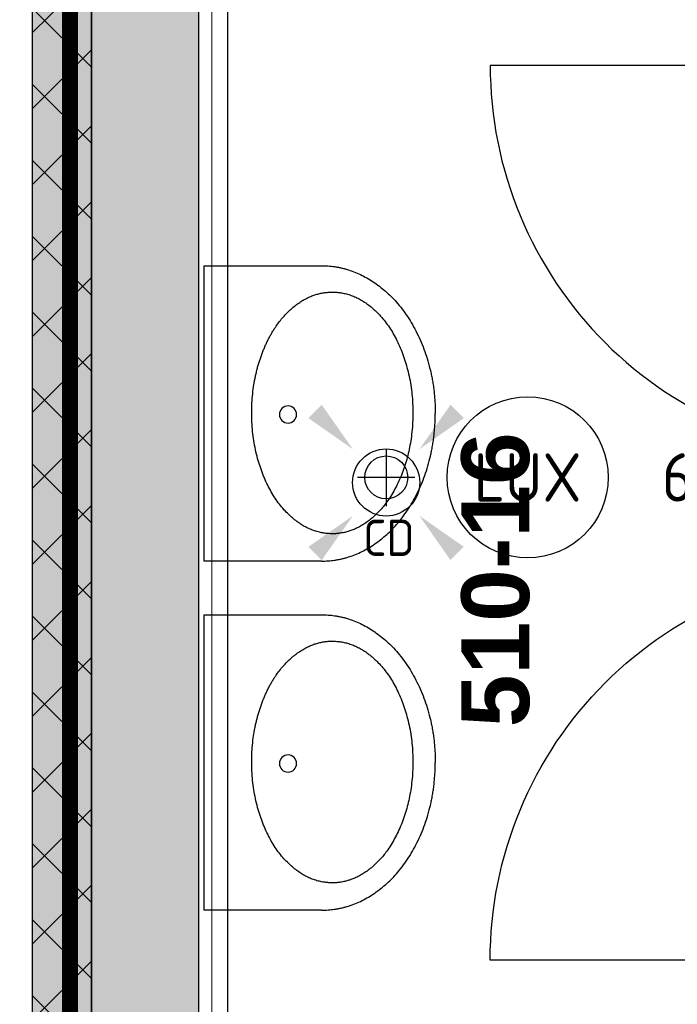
# Model space of a CAD drawing. Header units: millimetres. Extents: x -38032 to 104346, y -31182 to 78566.
# Tile 89 of 213: x 9692 to 10916, y 26509 to 28342. Entities that reach past the tile are written whole.
import ezdxf
from ezdxf.enums import TextEntityAlignment as Align

# ---------------------------------------------------------------- set-up
doc = ezdxf.new("R2010")
doc.units = ezdxf.units.MM
doc.header["$LTSCALE"] = 100
doc.set_wipeout_variables(frame=1)
doc.linetypes.add('STYLE_11', pattern=[5, 3.888855, -0.416718, 0.277786, -0.416641])
for name, color, linetype in [('AB$1A---_ATTRIB025', 8, 'Continuous'), ('AL$1A---_ALGEMEEN', 8, 'Continuous'), ('AL------_MAATV', 200, 'Continuous'), ('AL------_SPARING', 2, 'Continuous'), ('AM$1A---_ARCERING', 8, 'Continuous'), ('BOUWKUNDIG', 8, 'Continuous'), ('EB6511--_ATTRIB', 2, 'Continuous'), ('EL6311--', 3, 'Continuous'), ('EL6311--_meetgegevens LUX-waarden', 3, 'Continuous')]:
    doc.layers.add(name, color=color, linetype=linetype)
doc.layers.add('stramien', color=1, linetype='Continuous', lineweight=9)
doc.styles.add('Arial (bold)', font='ARIALBD.TTF')
doc.styles.add('BURO-018', font='iso.shx', dxfattribs={"height": 90})

# ---------------------------------------------------------------- blocks, each defined once
blk = doc.blocks.new('E00411')
at = {"color": 0, "linetype": 'Continuous'}
blk.add_circle((0, 0), 1.25, dxfattribs=at)
for points in [[(-2.892, 2.396), (-2.396, 2.892), (-1.237, 1.237)], [(2.396, 2.892), (2.892, 2.396), (1.237, 1.237)], [(-2.396, -2.892), (-2.892, -2.396), (-1.237, -1.237)], [(2.892, -2.396), (2.396, -2.892), (1.237, -1.237)]]:
    blk.add_solid(points, dxfattribs=at)
at = {"color": 0, "linetype": 'Continuous', "style": 'BURO-018'}
for tag, p in [('E_GKAST', (0, 8)), ('E_GROEP', (0, 5)), ('E_SLET1', (4.5, 2)), ('E_GROEP', (0, 0)), ('E_GKAST', (0, 0))]:
    blk.add_attdef(tag, text='', height=1.8, dxfattribs=at).set_placement(p, align=Align.MIDDLE)
at = {"color": 0, "linetype": 'Continuous', "style": 'BURO-018', "flags": 1}
for tag, p in [('E_SGROEP', (4.5, 5)), ('E_MATCODE', (0, 0)), ('E_SGROEP', (0, 0))]:
    blk.add_attdef(tag, text='', height=1.8, dxfattribs=at).set_placement(p, align=Align.MIDDLE)
blk = doc.blocks.new('Centraaldoos')
at = {"color": 1, "linetype": 'Continuous'}
for p, q in [((0, -2), (0, 2)), ((-2, 0), (2, 0))]:
    blk.add_line(p, q, dxfattribs=at)
at = {"color": 0, "linetype": 'Continuous'}
blk.add_circle((0, 0), 1.5, dxfattribs=at)
at = {"color": 0, "linetype": 'Continuous', "style": 'BURO-018'}
blk.add_attdef('AL_POSNR', text='', height=1.8, dxfattribs=at).set_placement((0, 3), align=Align.CENTER)
at = {"color": 0, "linetype": 'Continuous', "style": 'BURO-018', "flags": 1}
blk.add_attdef('AL_OMS', (0, 0), '', height=1.8, dxfattribs=at)
at = {"layer": 'AL------_MAATV', "style": 'BURO-018'}
blk.add_text('CD', height=2.5313, rotation=180, dxfattribs=at).set_placement((1.609, 5.481))
blk = doc.blocks.new('wastafel  430 x 550')
at = {"color": 0}
blk.add_wipeout([(0, -218.4), (275, -218.4), (275, -220.2), (275, -222), (274.9, -223.7), (274.9, -225.5), (274.8, -227.2), (274.7, -229), (274.6, -230.7), (274.4, -232.5), (274.3, -234.2), (274.1, -236), (273.9, -237.7), (273.7, -239.4), (273.5, -241.1), (273.2, -242.9), (273, -244.6), (272.7, -246.3), (272.4, -248), (272.1, -249.7), (271.8, -251.4), (271.4, -253.1), (271, -254.8), (270.6, -256.5), (270.2, -258.2), (269.8, -259.9), (269.4, -261.6), (268.9, -263.2), (268.4, -264.9), (267.9, -266.6), (267.4, -268.2), (266.9, -269.9), (266.4, -271.6), (265.8, -273.2), (265.2, -274.9), (264.6, -276.5), (264, -278.2), (263.3, -279.8), (262.7, -281.4), (262, -283.1), (261.3, -284.7), (260.6, -286.3), (259.9, -287.9), (259.1, -289.6), (258.4, -291.2), (257.6, -292.8), (256.8, -294.4), (256, -296), (255.1, -297.6), (254.3, -299.2), (253.4, -300.8), (252.5, -302.4), (251.6, -303.9), (250.7, -305.5), (249.7, -307.1), (248.8, -308.7), (247.8, -310.3), (246.8, -311.8), (245.8, -313.4), (244.7, -314.9), (243.7, -316.5), (242.6, -318), (241.5, -319.6), (240.4, -321.1), (239.3, -322.7), (238.2, -324.2), (237, -325.7), (235.8, -327.3), (234.6, -328.8), (233.4, -330.3), (232.2, -331.8), (231, -333.2), (229.8, -334.7), (228.5, -336.2), (227.3, -337.6), (226, -339), (224.7, -340.5), (223.4, -341.9), (222.1, -343.3), (220.7, -344.7), (219.4, -346.1), (218, -347.5), (216.7, -348.8), (215.3, -350.2), (213.9, -351.5), (212.5, -352.9), (211.1, -354.2), (209.6, -355.5), (208.2, -356.8), (206.7, -358.1), (205.3, -359.4), (203.8, -360.7), (202.3, -361.9), (200.8, -363.2), (199.2, -364.4), (197.7, -365.7), (196.1, -366.9), (194.6, -368.1), (193, -369.3), (191.4, -370.5), (189.8, -371.7), (188.2, -372.9), (186.5, -374), (184.9, -375.2), (183.2, -376.3), (181.6, -377.5), (179.9, -378.6), (178.2, -379.7), (176.5, -380.8), (174.7, -381.9), (173, -383), (171.3, -384.1), (169.5, -385.1), (167.7, -386.2), (165.9, -387.2), (164.1, -388.3), (162.3, -389.3), (160.5, -390.3), (158.6, -391.3), (156.8, -392.3), (154.9, -393.3), (153, -394.2), (151.1, -395.2), (149.2, -396.2), (147.3, -397.1), (145.4, -398), (143.4, -399), (141.5, -399.9), (139.5, -400.8), (137.5, -401.7), (135.5, -402.5), (133.5, -403.4), (131.5, -404.3), (129.5, -405.1), (127.5, -405.9), (125.4, -406.7), (123.4, -407.5), (121.4, -408.3), (119.4, -409.1), (117.3, -409.8), (115.3, -410.6), (113.2, -411.3), (111.2, -412), (109.1, -412.7), (107, -413.4), (105, -414.1), (102.9, -414.7), (100.8, -415.4), (98.7, -416), (96.7, -416.6), (94.6, -417.2), (92.5, -417.8), (90.4, -418.4), (88.3, -418.9), (86.1, -419.5), (84, -420), (81.9, -420.5), (79.8, -421), (77.6, -421.5), (75.5, -422), (73.4, -422.5), (71.2, -422.9), (69.1, -423.3), (66.9, -423.8), (64.8, -424.2), (62.6, -424.6), (60.4, -425), (58.2, -425.3), (56.1, -425.7), (53.9, -426), (51.7, -426.3), (49.5, -426.7), (47.3, -426.9), (45.1, -427.2), (42.9, -427.5), (40.7, -427.8), (38.5, -428), (36.2, -428.2), (34, -428.4), (31.8, -428.6), (29.5, -428.8), (27.3, -429), (25, -429.2), (22.8, -429.3), (20.5, -429.4), (18.3, -429.6), (16, -429.7), (13.7, -429.8), (11.5, -429.8), (9.2, -429.9), (6.9, -429.9), (4.6, -430), (2.3, -430), (0, -430)], dxfattribs=at).dxf.layer = 'AL$1A---_ALGEMEEN'
at = {"layer": 'AL$1A---_ALGEMEEN', "color": 0}
blk.add_open_spline([(275, -218.4), (275, -275.1), (201.3, -373.3), (73.7, -430), (0, -430)], degree=2, dxfattribs=at)
at = {"color": 0}
blk.add_wipeout([(275, -218.4), (275, 0), (-275, 0), (-275, -218.4)], dxfattribs=at).dxf.layer = 'AL$1A---_ALGEMEEN'
at = {"layer": 'AL$1A---_ALGEMEEN', "color": 0}
blk.add_lwpolyline([(275, -218.4), (275, 0), (-275, 0), (-275, -218.4)], dxfattribs=at)
at = {"color": 0}
blk.add_wipeout([(0, -218.4), (-275, -218.4), (-275, -220.2), (-275, -222), (-274.9, -223.7), (-274.9, -225.5), (-274.8, -227.2), (-274.7, -229), (-274.6, -230.7), (-274.4, -232.5), (-274.3, -234.2), (-274.1, -236), (-273.9, -237.7), (-273.7, -239.4), (-273.5, -241.1), (-273.2, -242.9), (-273, -244.6), (-272.7, -246.3), (-272.4, -248), (-272.1, -249.7), (-271.8, -251.4), (-271.4, -253.1), (-271, -254.8), (-270.6, -256.5), (-270.2, -258.2), (-269.8, -259.9), (-269.4, -261.6), (-268.9, -263.2), (-268.4, -264.9), (-267.9, -266.6), (-267.4, -268.2), (-266.9, -269.9), (-266.4, -271.6), (-265.8, -273.2), (-265.2, -274.9), (-264.6, -276.5), (-264, -278.2), (-263.3, -279.8), (-262.7, -281.4), (-262, -283.1), (-261.3, -284.7), (-260.6, -286.3), (-259.9, -287.9), (-259.1, -289.6), (-258.4, -291.2), (-257.6, -292.8), (-256.8, -294.4), (-256, -296), (-255.1, -297.6), (-254.3, -299.2), (-253.4, -300.8), (-252.5, -302.4), (-251.6, -303.9), (-250.7, -305.5), (-249.7, -307.1), (-248.8, -308.7), (-247.8, -310.3), (-246.8, -311.8), (-245.8, -313.4), (-244.7, -314.9), (-243.7, -316.5), (-242.6, -318), (-241.5, -319.6), (-240.4, -321.1), (-239.3, -322.7), (-238.2, -324.2), (-237, -325.7), (-235.8, -327.3), (-234.6, -328.8), (-233.4, -330.3), (-232.2, -331.8), (-231, -333.2), (-229.8, -334.7), (-228.5, -336.2), (-227.3, -337.6), (-226, -339), (-224.7, -340.5), (-223.4, -341.9), (-222.1, -343.3), (-220.7, -344.7), (-219.4, -346.1), (-218, -347.5), (-216.7, -348.8), (-215.3, -350.2), (-213.9, -351.5), (-212.5, -352.9), (-211.1, -354.2), (-209.6, -355.5), (-208.2, -356.8), (-206.7, -358.1), (-205.3, -359.4), (-203.8, -360.7), (-202.3, -361.9), (-200.8, -363.2), (-199.2, -364.4), (-197.7, -365.7), (-196.1, -366.9), (-194.6, -368.1), (-193, -369.3), (-191.4, -370.5), (-189.8, -371.7), (-188.2, -372.9), (-186.5, -374), (-184.9, -375.2), (-183.2, -376.3), (-181.6, -377.5), (-179.9, -378.6), (-178.2, -379.7), (-176.5, -380.8), (-174.7, -381.9), (-173, -383), (-171.3, -384.1), (-169.5, -385.1), (-167.7, -386.2), (-165.9, -387.2), (-164.1, -388.3), (-162.3, -389.3), (-160.5, -390.3), (-158.6, -391.3), (-156.8, -392.3), (-154.9, -393.3), (-153, -394.2), (-151.1, -395.2), (-149.2, -396.2), (-147.3, -397.1), (-145.4, -398), (-143.4, -399), (-141.5, -399.9), (-139.5, -400.8), (-137.5, -401.7), (-135.5, -402.5), (-133.5, -403.4), (-131.5, -404.3), (-129.5, -405.1), (-127.5, -405.9), (-125.4, -406.7), (-123.4, -407.5), (-121.4, -408.3), (-119.4, -409.1), (-117.3, -409.8), (-115.3, -410.6), (-113.2, -411.3), (-111.2, -412), (-109.1, -412.7), (-107, -413.4), (-105, -414.1), (-102.9, -414.7), (-100.8, -415.4), (-98.7, -416), (-96.7, -416.6), (-94.6, -417.2), (-92.5, -417.8), (-90.4, -418.4), (-88.3, -418.9), (-86.1, -419.5), (-84, -420), (-81.9, -420.5), (-79.8, -421), (-77.6, -421.5), (-75.5, -422), (-73.4, -422.5), (-71.2, -422.9), (-69.1, -423.3), (-66.9, -423.8), (-64.8, -424.2), (-62.6, -424.6), (-60.4, -425), (-58.2, -425.3), (-56.1, -425.7), (-53.9, -426), (-51.7, -426.3), (-49.5, -426.7), (-47.3, -426.9), (-45.1, -427.2), (-42.9, -427.5), (-40.7, -427.8), (-38.5, -428), (-36.2, -428.2), (-34, -428.4), (-31.8, -428.6), (-29.5, -428.8), (-27.3, -429), (-25, -429.2), (-22.8, -429.3), (-20.5, -429.4), (-18.3, -429.6), (-16, -429.7), (-13.7, -429.8), (-11.5, -429.8), (-9.2, -429.9), (-6.9, -429.9), (-4.6, -430), (-2.3, -430), (0, -430)], dxfattribs=at).dxf.layer = 'AL$1A---_ALGEMEEN'
at = {"layer": 'AL$1A---_ALGEMEEN', "color": 0}
blk.add_open_spline([(-275, -218.4), (-275, -275.1), (-201.3, -373.3), (-73.7, -430), (0, -430)], degree=2, dxfattribs=at)
at = {"color": 0}
blk.add_wipeout([(-0.9, -388.4), (-23, -387.7), (-44.8, -385.5), (-66.3, -382), (-87, -377), (-107, -370.7), (-125.9, -363.1), (-143.7, -354.4), (-160, -344.5), (-174.9, -333.6), (-188, -321.8), (-199.4, -309.1), (-208.8, -295.8), (-216.3, -282), (-221.6, -267.7), (-224.9, -253.1), (-225.9, -238.4), (-224.9, -223.7), (-221.6, -209.2), (-216.3, -194.9), (-208.8, -181), (-199.4, -167.7), (-188, -155.1), (-174.9, -143.3), (-160, -132.4), (-143.7, -122.5), (-125.9, -113.7), (-107, -106.1), (-87, -99.8), (-66.3, -94.9), (-44.8, -91.3), (-23, -89.1), (-0.9, -88.4), (21.1, -89.1), (43, -91.3), (64.4, -94.9), (85.2, -99.8), (105.1, -106.1), (124.1, -113.7), (141.8, -122.5), (158.2, -132.4), (173, -143.3), (186.1, -155.1), (197.5, -167.7), (206.9, -181), (214.4, -194.9), (219.7, -209.2), (223, -223.7), (224.1, -238.4), (223, -253.1), (219.7, -267.7), (214.4, -282), (206.9, -295.8), (197.5, -309.1), (186.1, -321.8), (173, -333.6), (158.2, -344.5), (141.8, -354.4), (124.1, -363.1), (105.1, -370.7), (85.2, -377), (64.4, -382), (43, -385.5), (21.1, -387.7)], dxfattribs=at).dxf.layer = 'AL$1A---_ALGEMEEN'
at = {"layer": 'AL$1A---_ALGEMEEN', "color": 0}
blk.add_open_spline([(-113.4, -108.5), (-61.2, -88.4), (59.3, -88.4), (163.8, -128.6), (224.1, -198.2), (224.1, -278.6), (163.8, -348.2), (59.3, -388.4), (-61.2, -388.4), (-165.7, -348.2), (-225.9, -278.6), (-225.9, -198.2), (-165.7, -128.6), (-113.4, -108.5)], degree=2, dxfattribs=at)
at = {"color": 0}
blk.add_wipeout([(2, -172), (0.4, -171.9), (-1.1, -171.7), (-2.6, -171.3), (-4.1, -170.8), (-5.5, -170.1), (-6.9, -169.3), (-8.2, -168.4), (-9.3, -167.3), (-10.4, -166.2), (-11.3, -164.9), (-12.1, -163.5), (-12.8, -162.1), (-13.3, -160.6), (-13.7, -159.1), (-13.9, -157.6), (-14, -156), (-13.9, -154.4), (-13.7, -152.9), (-13.3, -151.4), (-12.8, -149.9), (-12.1, -148.5), (-11.3, -147.1), (-10.4, -145.8), (-9.3, -144.7), (-8.2, -143.6), (-6.9, -142.7), (-5.5, -141.9), (-4.1, -141.2), (-2.6, -140.7), (-1.1, -140.3), (0.4, -140.1), (2, -140), (3.6, -140.1), (5.1, -140.3), (6.6, -140.7), (8.1, -141.2), (9.5, -141.9), (10.9, -142.7), (12.2, -143.6), (13.3, -144.7), (14.4, -145.8), (15.3, -147.1), (16.1, -148.5), (16.8, -149.9), (17.3, -151.4), (17.7, -152.9), (17.9, -154.4), (18, -156), (17.9, -157.6), (17.7, -159.1), (17.3, -160.6), (16.8, -162.1), (16.1, -163.5), (15.3, -164.9), (14.4, -166.2), (13.3, -167.3), (12.2, -168.4), (10.9, -169.3), (9.5, -170.1), (8.1, -170.8), (6.6, -171.3), (5.1, -171.7), (3.6, -171.9)], dxfattribs=at).dxf.layer = 'AL$1A---_ALGEMEEN'
at = {"layer": 'AL$1A---_ALGEMEEN', "color": 0, "flags": 128}
blk.add_lwpolyline([(-14, -156, -0.414214), (2, -140, -0.414214), (18, -156, -0.414214), (2, -172, -0.414214)], format="xyb", close=True, dxfattribs=at)
blk = doc.blocks.new('32x_hout-mk 809-p')
at = {"color": 0}
for points in [[(-20.7, -167), (-20.7, -100), (-110.7, -100), (-110.7, -167)], [(-110.7, -867), (-20.7, -867), (-20.7, -934), (-110.7, -934)]]:
    blk.add_wipeout(points, dxfattribs=at).dxf.layer = 'AL$1A---_ALGEMEEN'
at = {"layer": 'AL$1A---_ALGEMEEN', "color": 0}
for points in [[(-20.7, -167), (-20.7, -100), (-110.7, -100), (-110.7, -167)], [(709.1, -864.1), (708.4, -846.2), (707.3, -828.3), (705.8, -810.4), (703.8, -792.6), (701.4, -774.9), (698.5, -757.2), (695.3, -739.6), (691.6, -722.1), (687.4, -704.6), (682.8, -687.3), (677.9, -670.1), (672.4, -653), (666.6, -636.1), (660.4, -619.3), (653.7, -602.6), (646.7, -586.2), (639.2, -569.9), (631.3, -553.8), (623.1, -537.9), (614.5, -522.2), (605.4, -506.7), (596, -491.5), (586.3, -476.4), (576.1, -461.7), (565.6, -447.1), (554.8, -432.9), (543.6, -418.9), (532.1, -405.2), (520.2, -391.8), (508, -378.6), (495.5, -365.8), (482.7, -353.3), (469.5, -341.1), (456.1, -329.2), (442.4, -317.7), (428.4, -306.5), (414.2, -295.7), (399.6, -285.2), (384.9, -275), (369.8, -265.3), (354.6, -255.9), (339.1, -246.8), (323.4, -238.2), (307.5, -229.9), (291.4, -222.1), (275.1, -214.6), (258.7, -207.6), (242, -200.9), (225.2, -194.7), (208.3, -188.8), (191.2, -183.4), (174, -178.4), (156.7, -173.9), (139.2, -169.7), (121.7, -166), (104.1, -162.7), (86.4, -159.9), (68.7, -157.5), (50.8, -155.5), (33, -154), (15.1, -152.9), (-2.8, -152.2), (-20.7, -152), (-20.7, -882), (709.3, -882)], [(-110.7, -867), (-20.7, -867), (-20.7, -934), (-110.7, -934)]]:
    blk.add_lwpolyline(points, close=True, dxfattribs=at)
at = {"color": 0}
blk.add_wipeout([(-60.7, -152), (-20.7, -152), (-20.7, -882), (-60.7, -882)], dxfattribs=at).dxf.layer = 'AL$1A---_ALGEMEEN'
at = {"layer": 'AL$1A---_ALGEMEEN', "color": 0}
blk.add_lwpolyline([(-60.7, -152), (-20.7, -152), (-20.7, -882), (-60.7, -882)], close=True, dxfattribs=at)
blk = doc.blocks.new('32x_hout-mk 809s-p')
at = {"color": 0}
for points in [[(-20.7, -167), (-20.7, -100), (-110.7, -100), (-110.7, -167)], [(-110.7, -867), (-20.7, -867), (-20.7, -934), (-110.7, -934)]]:
    blk.add_wipeout(points, dxfattribs=at).dxf.layer = 'AL$1A---_ALGEMEEN'
at = {"layer": 'AL$1A---_ALGEMEEN', "color": 0}
for points in [[(-20.7, -167), (-20.7, -100), (-110.7, -100), (-110.7, -167)], [(709.1, -864.1), (708.4, -846.2), (707.3, -828.3), (705.8, -810.4), (703.8, -792.6), (701.4, -774.9), (698.5, -757.2), (695.3, -739.6), (691.6, -722.1), (687.4, -704.6), (682.8, -687.3), (677.9, -670.1), (672.4, -653), (666.6, -636.1), (660.4, -619.3), (653.7, -602.6), (646.7, -586.2), (639.2, -569.9), (631.3, -553.8), (623.1, -537.9), (614.5, -522.2), (605.4, -506.7), (596, -491.5), (586.3, -476.4), (576.1, -461.7), (565.6, -447.1), (554.8, -432.9), (543.6, -418.9), (532.1, -405.2), (520.2, -391.8), (508, -378.6), (495.5, -365.8), (482.7, -353.3), (469.5, -341.1), (456.1, -329.2), (442.4, -317.7), (428.4, -306.5), (414.2, -295.7), (399.6, -285.2), (384.9, -275), (369.8, -265.3), (354.6, -255.9), (339.1, -246.8), (323.4, -238.2), (307.5, -229.9), (291.4, -222.1), (275.1, -214.6), (258.7, -207.6), (242, -200.9), (225.2, -194.7), (208.3, -188.8), (191.2, -183.4), (174, -178.4), (156.7, -173.9), (139.2, -169.7), (121.7, -166), (104.1, -162.7), (86.4, -159.9), (68.7, -157.5), (50.8, -155.5), (33, -154), (15.1, -152.9), (-2.8, -152.2), (-20.7, -152), (-20.7, -882), (709.3, -882)], [(-110.7, -867), (-20.7, -867), (-20.7, -934), (-110.7, -934)]]:
    blk.add_lwpolyline(points, close=True, dxfattribs=at)
at = {"color": 0}
blk.add_wipeout([(-60.7, -152), (-20.7, -152), (-20.7, -882), (-60.7, -882)], dxfattribs=at).dxf.layer = 'AL$1A---_ALGEMEEN'
at = {"layer": 'AL$1A---_ALGEMEEN', "color": 0}
blk.add_lwpolyline([(-60.7, -152), (-20.7, -152), (-20.7, -882), (-60.7, -882)], close=True, dxfattribs=at)
blk = doc.blocks.new('Group-30')
at = {"layer": 'AL$1A---_ALGEMEEN', "color": 0, "rotation": 180}
blk.add_blockref('32x_hout-mk 809-p', (-45084.397, -1199.004), dxfattribs=at)
at = {"layer": 'AL$1A---_ALGEMEEN', "color": 0, "xscale": -1, "rotation": 90}
for p in [(-46326, -965.004), (-46326, -1615.004)]:
    blk.add_blockref('wastafel  430 x 550', p, dxfattribs=at)
at = {"layer": 'AL$1A---_ALGEMEEN', "color": 0, "xscale": -1}
blk.add_blockref('32x_hout-mk 809s-p', (-45084.397, -1101.004), dxfattribs=at)
blk = doc.blocks.new('wandaanzicht pijltje')
blk = doc.blocks.new('200254 W 212 3 04-12-2007')
at = {"layer": 'AL$1A---_ALGEMEEN'}
blk.add_blockref('Group-30', (20163, 3587.4), dxfattribs=at)
at = {"layer": 'AM$1A---_ARCERING', "linetype": 'Continuous', "lineweight": 0}
h = blk.add_hatch(color=256, dxfattribs=at)
edge = h.paths.add_edge_path()
edge.add_line((-26483, 14962.4), (-26483, 587.4))
edge.add_line((-26483, 587.4), (-26373, 587.4))
edge.add_line((-26373, 587.4), (-26373, 14962.4))
at = {"layer": 'AM$1A---_ARCERING', "linetype": 'Continuous', "lineweight": 5}
h = blk.add_hatch(dxfattribs=at)
h.set_pattern_fill('ISOLATIE', color=256, scale=50, style=0, pattern_type=2)
h.set_pattern_definition([(135, (-987935.49, -175784.82), (70.710678, 70.710678), []), (45, (-987636.15, -176084.16), (70.710678, -70.710678), [])])
edge = h.paths.add_edge_path()
edge.add_line((-26483, 14962.4), (-26483, 587.4))
edge.add_line((-26483, 587.4), (-26373, 587.4))
edge.add_line((-26373, 587.4), (-26373, 14962.4))
at = {"layer": 'AM$1A---_ARCERING', "linetype": 'Continuous', "lineweight": 0}
blk.add_hatch(color=256, dxfattribs=at).paths.add_polyline_path([(-26173, 295.9), (-26173, 4312.4), (-21189.5, 4312.4), (-21189.5, 4512.4), (-26173, 4512.4), (-26173, 10687.4), (-25923, 10687.4), (-25923, 11137.4), (-26373, 11137.4), (-26373, 295.9)])
at = {"layer": 'AL$1A---_ALGEMEEN'}
for p, q in [((-26483, 14962.4), (-26483, 587.4)), ((-26373, 587.4), (-26373, 14962.4))]:
    blk.add_line(p, q, dxfattribs=at)
for points in [[(-26173, 295.9), (-26173, 4312.4), (-21189.5, 4312.4), (-21189.5, 4512.4), (-26173, 4512.4), (-26173, 10687.4), (-25923, 10687.4), (-25923, 11137.4), (-26373, 11137.4), (-26373, 295.9)], [(-26119, 4262.4), (-23776, 4262.4), (-23776, 692.4), (-26119, 692.4)]]:
    blk.add_lwpolyline(points, close=True, dxfattribs=at)
at = {"layer": 'stramien', "linetype": 'STYLE_11', "ltscale": 50}
blk.add_line((-26149, -41013.6), (-26149, 36216.4), dxfattribs=at)
at = {"layer": 'AL$1A---_ALGEMEEN'}
ref = blk.add_blockref('wandaanzicht pijltje', (-25839, 2315), dxfattribs=dict(at, rotation=90))
ref.add_attrib('stramiennummer', '510-16', dxfattribs={"layer": 'AB$1A---_ATTRIB025', "height": 126.27, "rotation": 90, "style": 'Arial (bold)'}).set_placement((-25684.4, 2312.7), align=Align.TOP_CENTER)
blk = doc.blocks.new('080101-lux')
at = {"color": 0, "linetype": 'Continuous'}
blk.add_circle((0, 0), 3, dxfattribs=at)
at = {"color": 0, "linetype": 'Continuous', "style": 'BURO-018', "flags": 1}
for tag, p in [('E_ID', (0, 0)), ('E_NUMMER', (0, -5))]:
    blk.add_attdef(tag, p, '', height=1.8, dxfattribs=at)
at = {"color": 0, "linetype": 'Continuous', "style": 'BURO-018'}
blk.add_attdef('E_TEXT', text='', height=1.8, dxfattribs=at).set_placement((0, 0), align=Align.MIDDLE)
blk.add_attdef('E_KODE', text='', height=1.8, dxfattribs=at).set_placement((5, 0), align=Align.MIDDLE_LEFT)

msp = doc.modelspace()

# ---------------------------------------------------------------- block references
at = {"layer": 'BOUWKUNDIG'}
msp.add_blockref('200254 W 212 3 04-12-2007', (36198, 24986.5), dxfattribs=at)

# ---------------------------------------------------------------- next in the draw order: linework, layer by layer
at = {"layer": 'EB6511--_ATTRIB', "const_width": 30}
msp.add_lwpolyline([(19708, 25537.6), (29397.9, 25537.6), (29397.9, 23309.5), (27533.8, 23309.5), (27533.8, 3052.6), (26473.1, 2935.7), (26555, 2550.2), (25970.4, 2456.7), (26005.5, 2129.5), (22931, 1779), (22884.2, 2117.9), (22264.6, 2117.9), (22217.8, 2363.2), (-4110.6, -508.6), (-4110.6, 12854.7), (-2391.5, 12854.7), (-2391.5, 16816), (9785.1, 16816), (9785.1, 46760.6), (17022, 46760.6)], dxfattribs=at)

# ---------------------------------------------------------------- next in the draw order: block references
at = {"layer": 'AL------_SPARING', "xscale": 26.66666666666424, "yscale": 26.66666666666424, "zscale": 26.66666666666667, "rotation": 180}
msp.add_blockref('Centraaldoos', (10373.8, 27489.7), dxfattribs=at)
at = {"layer": 'EL6311--', "xscale": 50, "yscale": 50, "zscale": 50}
msp.add_blockref('E00411', (10373.6, 27480.3), dxfattribs=at)
at = {"layer": 'EL6311--_meetgegevens LUX-waarden'}
ref = msp.add_blockref('080101-lux', (10637, 27489.8), dxfattribs=dict(at, xscale=50, yscale=50, zscale=50))
ref.add_attrib('E_TEXT', 'LUX', dxfattribs={"layer": '0', "color": 1, "linetype": 'Continuous', "height": 90, "style": 'BURO-018'}).set_placement((10637, 27489.8), align=Align.MIDDLE)
ref.add_attrib('E_KODE', '64', dxfattribs={"layer": '0', "color": 1, "linetype": 'Continuous', "height": 90, "style": 'BURO-018'}).set_placement((10887, 27489.8), align=Align.MIDDLE_LEFT)

doc.saveas('drawing.dxf')
